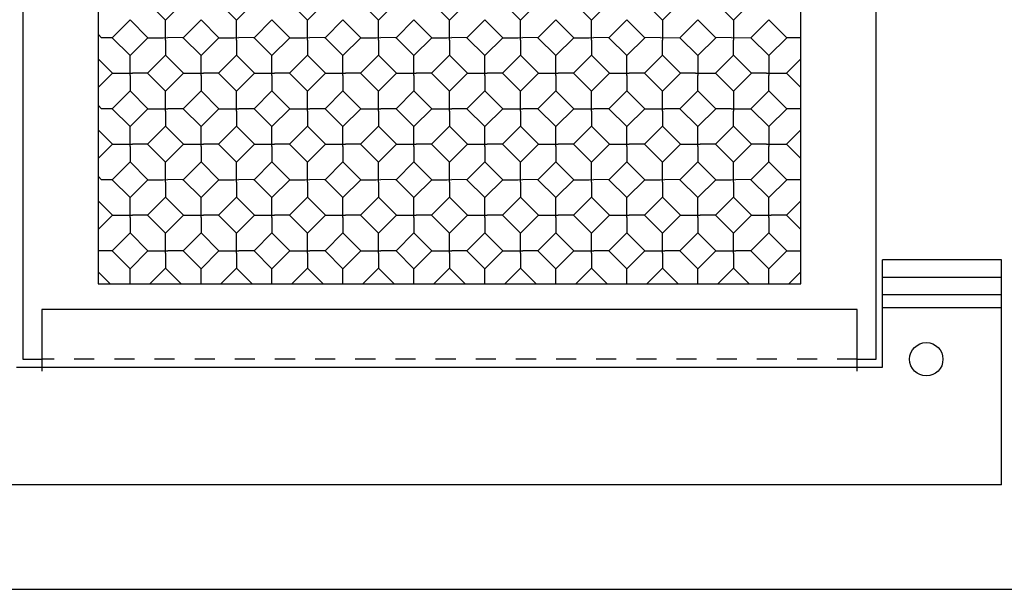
# Model space of a CAD drawing. Header units: inches. Extents: x 0 to 11.6, y 0 to 8.9.
# Tile 2 of 7: x 2.8 to 7.7, y 0 to 2.8. Entities that reach past the tile are written whole.
import ezdxf

# ---------------------------------------------------------------- set-up
doc = ezdxf.new("R2010")
doc.units = ezdxf.units.IN
doc.header["$LTSCALE"] = 0.636842
doc.header["$MEASUREMENT"] = 0
doc.linetypes.add('HIDDEN', pattern=[0.2, 0.1, -0.1])
doc.layers.get('0').update_dxf_attribs({"linetype": 'CONTINUOUS'})
doc.layers.add('DEFAULT_2', color=8, linetype='HIDDEN')

msp = doc.modelspace()

# ---------------------------------------------------------------- linework, layer by layer
at = {"color": 7, "linetype": 'Continuous'}
for p, q in [((2.8174, 6.1157), (2.8174, 1.1457)), ((7.0674, 1.1457), (7.0674, 6.1157)), ((3.1924, 5.7407), (3.1924, 1.5207)), ((6.6924, 1.5207), (6.6924, 5.7407)), ((3.5281, 2.8341), (3.4386, 2.9236)), ((3.5281, 2.8341), (3.6177, 2.9236)), ((3.8817, 2.8341), (3.7922, 2.9236)), ((3.8817, 2.8341), (3.9712, 2.9236)), ((4.2353, 2.8341), (4.1457, 2.9236)), ((4.2353, 2.8341), (4.3248, 2.9236)), ((4.5888, 2.8341), (4.4993, 2.9236)), ((4.5888, 2.8341), (4.6783, 2.9236)), ((4.9424, 2.8341), (4.8528, 2.9236)), ((4.9424, 2.8341), (5.0319, 2.9236)), ((5.2959, 2.8341), (5.2064, 2.9236)), ((5.2959, 2.8341), (5.3854, 2.9236)), ((5.6495, 2.8341), (5.5599, 2.9236)), ((5.6495, 2.8341), (5.739, 2.9236)), ((5.9135, 2.9236), (6.003, 2.8341)), ((6.003, 2.8341), (6.0925, 2.9236)), ((6.267, 2.9236), (6.3566, 2.8341)), ((6.3566, 2.8341), (6.4461, 2.9236)), ((3.3514, 2.8364), (3.2618, 2.7468)), ((3.4409, 2.7468), (3.3514, 2.8364)), ((3.5281, 2.7351), (3.5281, 2.8341)), ((3.6154, 2.7468), (3.7049, 2.8364)), ((3.7945, 2.7468), (3.7049, 2.8364)), ((3.8817, 2.7586), (3.8817, 2.7982)), ((3.9689, 2.7468), (4.0585, 2.8364)), ((4.148, 2.7468), (4.0585, 2.8364)), ((4.2352, 2.7351), (4.2352, 2.8341)), ((4.3225, 2.7468), (4.412, 2.8364)), ((4.5016, 2.7468), (4.412, 2.8364)), ((4.5888, 2.7351), (4.5888, 2.8341)), ((4.6761, 2.7468), (4.7656, 2.8364)), ((4.8551, 2.7468), (4.7656, 2.8364)), ((4.9423, 2.7351), (4.9424, 2.8341)), ((5.0296, 2.7468), (5.1191, 2.8364)), ((5.2087, 2.7468), (5.1191, 2.8364)), ((5.2959, 2.7351), (5.2959, 2.8341)), ((5.3832, 2.7468), (5.4727, 2.8364)), ((5.5622, 2.7468), (5.4727, 2.8364)), ((5.6494, 2.7351), (5.6495, 2.8341)), ((5.7367, 2.7468), (5.8262, 2.8364)), ((5.8262, 2.8364), (5.9158, 2.7468)), ((6.0903, 2.7468), (6.1798, 2.8364)), ((6.1798, 2.8364), (6.2693, 2.7468)), ((6.4438, 2.7468), (6.5334, 2.8364)), ((6.5334, 2.8364), (6.6229, 2.7468)), ((3.1924, 2.7646), (3.2101, 2.7468)), ((3.3514, 2.6573), (3.2618, 2.7468)), ((3.3514, 2.6573), (3.4409, 2.7468)), ((3.5164, 2.7468), (3.5399, 2.7469)), ((3.7049, 2.6573), (3.6154, 2.7468)), ((3.7049, 2.6573), (3.7945, 2.7468)), ((3.87, 2.7468), (3.8935, 2.7469)), ((3.8817, 2.7351), (3.8817, 2.7586)), ((4.0585, 2.6573), (3.9689, 2.7468)), ((4.0585, 2.6573), (4.148, 2.7468)), ((4.2235, 2.7468), (4.247, 2.7469)), ((4.412, 2.6573), (4.3225, 2.7468)), ((4.412, 2.6573), (4.5016, 2.7468)), ((4.5771, 2.7468), (4.6006, 2.7469)), ((4.7656, 2.6573), (4.6761, 2.7468)), ((4.7656, 2.6573), (4.8551, 2.7468)), ((4.9306, 2.7468), (4.9541, 2.7469)), ((5.1191, 2.6573), (5.0296, 2.7468)), ((5.1191, 2.6573), (5.2087, 2.7468)), ((5.2842, 2.7468), (5.3077, 2.7469)), ((5.4727, 2.6573), (5.3832, 2.7468)), ((5.4727, 2.6573), (5.5622, 2.7468)), ((5.6377, 2.7468), (5.6612, 2.7469)), ((5.8262, 2.6573), (5.7367, 2.7468)), ((5.8262, 2.6573), (5.9158, 2.7468)), ((5.9179, 2.7468), (5.9158, 2.7468)), ((5.9913, 2.7469), (5.9179, 2.7468)), ((5.9913, 2.7469), (6.0903, 2.7468)), ((6.003, 2.7586), (6.0031, 2.7351)), ((6.0903, 2.7468), (6.1798, 2.6573)), ((6.1798, 2.6573), (6.2693, 2.7468)), ((6.2715, 2.7468), (6.2693, 2.7468)), ((6.3448, 2.7469), (6.2715, 2.7468)), ((6.3448, 2.7469), (6.4438, 2.7468)), ((6.3565, 2.7586), (6.3566, 2.7351)), ((6.4438, 2.7468), (6.5334, 2.6573)), ((6.5334, 2.6573), (6.6229, 2.7468)), ((6.6251, 2.7468), (6.6229, 2.7468)), ((6.6924, 2.7468), (6.6251, 2.7468)), ((3.5281, 2.7351), (3.5282, 2.6617)), ((3.8817, 2.7351), (3.8817, 2.6956)), ((4.2352, 2.7351), (4.2353, 2.6617)), ((4.5888, 2.7351), (4.5888, 2.6617)), ((4.9423, 2.7351), (4.9424, 2.6617)), ((5.2959, 2.7351), (5.2959, 2.6617)), ((5.6494, 2.7351), (5.6495, 2.6617)), ((3.3513, 2.5583), (3.3514, 2.6573)), ((3.4386, 2.5701), (3.5281, 2.6596)), ((3.6177, 2.5701), (3.5281, 2.6596)), ((3.5282, 2.6617), (3.5282, 2.6596)), ((3.7049, 2.5583), (3.7049, 2.6573)), ((3.7922, 2.5701), (3.8817, 2.6596)), ((3.9712, 2.5701), (3.8817, 2.6596)), ((4.0584, 2.5583), (4.0585, 2.6573)), ((4.1457, 2.5701), (4.2353, 2.6596)), ((4.2353, 2.6617), (4.2353, 2.6596)), ((4.3248, 2.5701), (4.2353, 2.6596)), ((4.412, 2.5583), (4.412, 2.6573)), ((4.4993, 2.5701), (4.5888, 2.6596)), ((4.5888, 2.6617), (4.5888, 2.6596)), ((4.6783, 2.5701), (4.5888, 2.6596)), ((4.7655, 2.5583), (4.7656, 2.6573)), ((4.8528, 2.5701), (4.9424, 2.6596)), ((4.9424, 2.6617), (4.9424, 2.6596)), ((5.0319, 2.5701), (4.9424, 2.6596)), ((5.1191, 2.5583), (5.1191, 2.6573)), ((5.2064, 2.5701), (5.2959, 2.6596)), ((5.2959, 2.6617), (5.2959, 2.6596)), ((5.3854, 2.5701), (5.2959, 2.6596)), ((5.4726, 2.5583), (5.4727, 2.6573)), ((5.5599, 2.5701), (5.6495, 2.6596)), ((5.6495, 2.6617), (5.6495, 2.6596)), ((5.739, 2.5701), (5.6495, 2.6596)), ((5.8262, 2.5583), (5.8262, 2.6573)), ((5.9135, 2.5701), (6.003, 2.6596)), ((6.003, 2.6596), (6.0925, 2.5701)), ((6.267, 2.5701), (6.3566, 2.6596)), ((6.3566, 2.6596), (6.4461, 2.5701)), ((3.2641, 2.5701), (3.1924, 2.6418)), ((6.6206, 2.5701), (6.6924, 2.6418)), ((3.1924, 2.4983), (3.2641, 2.5701)), ((3.3396, 2.57), (3.3631, 2.5701)), ((3.3513, 2.5583), (3.3514, 2.4849)), ((3.5281, 2.4805), (3.4386, 2.5701)), ((3.5281, 2.4805), (3.6177, 2.5701)), ((3.6932, 2.57), (3.7167, 2.5701)), ((3.7049, 2.5583), (3.7049, 2.4849)), ((3.8817, 2.4805), (3.7922, 2.5701)), ((3.8817, 2.4805), (3.9712, 2.5701)), ((4.0467, 2.57), (4.0702, 2.5701)), ((4.0584, 2.5583), (4.0585, 2.4849)), ((4.2353, 2.4805), (4.1457, 2.5701)), ((4.2353, 2.4805), (4.3248, 2.5701)), ((4.4003, 2.57), (4.4238, 2.5701)), ((4.412, 2.5583), (4.412, 2.4849)), ((4.5888, 2.4805), (4.4993, 2.5701)), ((4.5888, 2.4805), (4.6783, 2.5701)), ((4.7538, 2.57), (4.7773, 2.5701)), ((4.7655, 2.5583), (4.7656, 2.4849)), ((4.9424, 2.4805), (4.8528, 2.5701)), ((4.9424, 2.4805), (5.0319, 2.5701)), ((5.1074, 2.57), (5.1309, 2.5701)), ((5.1191, 2.5583), (5.1191, 2.4849)), ((5.2959, 2.4805), (5.2064, 2.5701)), ((5.2959, 2.4805), (5.3854, 2.5701)), ((5.4609, 2.57), (5.4845, 2.5701)), ((5.4726, 2.5583), (5.4727, 2.4849)), ((5.6495, 2.4805), (5.5599, 2.5701)), ((5.6495, 2.4805), (5.739, 2.5701)), ((5.8145, 2.57), (5.838, 2.5701)), ((5.8262, 2.5583), (5.8263, 2.4849)), ((6.003, 2.4805), (5.9135, 2.5701)), ((6.003, 2.4805), (6.0925, 2.5701)), ((6.0947, 2.57), (6.0926, 2.5701)), ((6.1681, 2.5701), (6.0947, 2.57)), ((6.1681, 2.5701), (6.267, 2.5701)), ((6.1798, 2.5818), (6.1798, 2.5583)), ((6.267, 2.5701), (6.3566, 2.4805)), ((6.3566, 2.4805), (6.4461, 2.5701)), ((6.4482, 2.57), (6.4461, 2.5701)), ((6.5216, 2.5701), (6.4482, 2.57)), ((6.5216, 2.5701), (6.6206, 2.5701)), ((6.5333, 2.5818), (6.5334, 2.5583)), ((6.6206, 2.5701), (6.6924, 2.4983)), ((3.3514, 2.4828), (3.2618, 2.3933)), ((3.3514, 2.4849), (3.3514, 2.4828)), ((3.4409, 2.3933), (3.3514, 2.4828)), ((3.5281, 2.3815), (3.5281, 2.4805)), ((3.6154, 2.3933), (3.7049, 2.4828)), ((3.7049, 2.4849), (3.7049, 2.4828)), ((3.7945, 2.3933), (3.7049, 2.4828)), ((3.9689, 2.3933), (4.0585, 2.4828)), ((4.0585, 2.4849), (4.0585, 2.4828)), ((4.148, 2.3933), (4.0585, 2.4828)), ((4.2352, 2.3815), (4.2352, 2.4805)), ((4.3225, 2.3933), (4.412, 2.4828)), ((4.412, 2.4849), (4.412, 2.4828)), ((4.5016, 2.3933), (4.412, 2.4828)), ((4.5888, 2.3815), (4.5888, 2.4805)), ((4.6761, 2.3933), (4.7656, 2.4828)), ((4.7656, 2.4849), (4.7656, 2.4828)), ((4.8551, 2.3933), (4.7656, 2.4828)), ((4.9423, 2.3815), (4.9424, 2.4805)), ((5.0296, 2.3933), (5.1191, 2.4828)), ((5.1191, 2.4849), (5.1191, 2.4828)), ((5.2087, 2.3933), (5.1191, 2.4828)), ((5.2959, 2.3815), (5.2959, 2.4805)), ((5.3832, 2.3933), (5.4727, 2.4828)), ((5.4727, 2.4849), (5.4727, 2.4828)), ((5.5622, 2.3933), (5.4727, 2.4828)), ((5.6494, 2.3815), (5.6495, 2.4805)), ((5.7367, 2.3933), (5.8262, 2.4828)), ((5.8263, 2.4849), (5.8262, 2.4828)), ((5.9158, 2.3933), (5.8262, 2.4828)), ((6.003, 2.3815), (6.003, 2.4805)), ((6.0903, 2.3933), (6.1798, 2.4828)), ((6.1798, 2.4828), (6.2693, 2.3933)), ((6.4438, 2.3933), (6.5334, 2.4828)), ((6.5334, 2.4828), (6.6229, 2.3933)), ((3.1924, 2.411), (3.2101, 2.3933)), ((3.8817, 2.4051), (3.8817, 2.4446)), ((3.8817, 2.3815), (3.8817, 2.4051)), ((6.3565, 2.405), (6.3566, 2.3815)), ((3.3514, 2.3038), (3.2618, 2.3933)), ((3.3514, 2.3038), (3.4409, 2.3933)), ((3.5164, 2.3932), (3.5399, 2.3933)), ((3.5281, 2.3815), (3.5282, 2.3082)), ((3.7049, 2.3038), (3.6154, 2.3933)), ((3.7049, 2.3038), (3.7945, 2.3933)), ((3.87, 2.3932), (3.8935, 2.3933)), ((3.8817, 2.3815), (3.8817, 2.342)), ((4.0585, 2.3038), (3.9689, 2.3933)), ((4.0585, 2.3038), (4.148, 2.3933)), ((4.2235, 2.3932), (4.247, 2.3933)), ((4.2352, 2.3815), (4.2353, 2.3082)), ((4.412, 2.3038), (4.3225, 2.3933)), ((4.412, 2.3038), (4.5016, 2.3933)), ((4.5771, 2.3932), (4.6006, 2.3933)), ((4.5888, 2.3815), (4.5888, 2.3082)), ((4.7656, 2.3038), (4.6761, 2.3933)), ((4.7656, 2.3038), (4.8551, 2.3933)), ((4.9306, 2.3932), (4.9541, 2.3933)), ((4.9423, 2.3815), (4.9424, 2.3082)), ((5.1191, 2.3038), (5.0296, 2.3933)), ((5.1191, 2.3038), (5.2087, 2.3933)), ((5.2842, 2.3932), (5.3077, 2.3933)), ((5.2959, 2.3815), (5.2959, 2.3082)), ((5.4727, 2.3038), (5.3832, 2.3933)), ((5.4727, 2.3038), (5.5622, 2.3933)), ((5.6377, 2.3932), (5.6612, 2.3933)), ((5.6494, 2.3815), (5.6495, 2.3082)), ((5.8262, 2.3038), (5.7367, 2.3933)), ((5.8262, 2.3038), (5.9158, 2.3933)), ((5.9913, 2.3932), (6.0148, 2.3933)), ((6.003, 2.3815), (6.003, 2.3082)), ((6.1798, 2.3038), (6.0903, 2.3933)), ((6.1798, 2.3038), (6.2693, 2.3933)), ((6.2715, 2.3933), (6.2693, 2.3933)), ((6.3448, 2.3933), (6.2715, 2.3933)), ((6.3448, 2.3933), (6.4438, 2.3933)), ((6.4438, 2.3933), (6.5334, 2.3038)), ((6.5334, 2.3038), (6.6229, 2.3933)), ((6.6251, 2.3933), (6.6229, 2.3933)), ((6.6924, 2.3933), (6.6251, 2.3933)), ((3.5281, 2.306), (3.4386, 2.2165)), ((3.6177, 2.2165), (3.5281, 2.306)), ((3.5282, 2.3082), (3.5282, 2.306)), ((3.7922, 2.2165), (3.8817, 2.306)), ((3.8817, 2.3208), (3.8817, 2.3082)), ((3.8817, 2.3082), (3.8817, 2.306)), ((3.9712, 2.2165), (3.8817, 2.306)), ((4.1457, 2.2165), (4.2353, 2.306)), ((4.2353, 2.3082), (4.2353, 2.306)), ((4.3248, 2.2165), (4.2353, 2.306)), ((4.4993, 2.2165), (4.5888, 2.306)), ((4.5888, 2.3082), (4.5888, 2.306)), ((4.6783, 2.2165), (4.5888, 2.306)), ((4.8528, 2.2165), (4.9424, 2.306)), ((4.9424, 2.3082), (4.9424, 2.306)), ((5.0319, 2.2165), (4.9424, 2.306)), ((5.2064, 2.2165), (5.2959, 2.306)), ((5.2959, 2.3082), (5.2959, 2.306)), ((5.3854, 2.2165), (5.2959, 2.306)), ((5.5599, 2.2165), (5.6495, 2.306)), ((5.6495, 2.3082), (5.6495, 2.306)), ((5.739, 2.2165), (5.6495, 2.306)), ((5.9135, 2.2165), (6.003, 2.306)), ((6.003, 2.3082), (6.003, 2.306)), ((6.0925, 2.2165), (6.003, 2.306)), ((6.267, 2.2165), (6.3566, 2.306)), ((6.3566, 2.306), (6.4461, 2.2165)), ((3.2641, 2.2165), (3.1924, 2.2883)), ((3.3513, 2.2048), (3.3514, 2.3038)), ((3.7049, 2.2048), (3.7049, 2.3038)), ((4.0584, 2.2048), (4.0585, 2.3038)), ((4.412, 2.2048), (4.412, 2.3038)), ((4.7655, 2.2048), (4.7656, 2.3038)), ((5.1191, 2.2048), (5.1191, 2.3038)), ((5.4726, 2.2048), (5.4727, 2.3038)), ((5.8262, 2.2048), (5.8262, 2.3038)), ((6.1798, 2.2048), (6.1798, 2.3038)), ((6.6206, 2.2165), (6.6924, 2.2883)), ((3.1924, 2.1447), (3.2641, 2.2165)), ((3.3396, 2.2165), (3.3631, 2.2165)), ((3.5281, 2.127), (3.4386, 2.2165)), ((3.5281, 2.127), (3.6177, 2.2165)), ((3.6932, 2.2165), (3.7167, 2.2165)), ((3.8817, 2.127), (3.7922, 2.2165)), ((3.8817, 2.127), (3.9712, 2.2165)), ((4.0467, 2.2165), (4.0702, 2.2165)), ((4.2353, 2.127), (4.1457, 2.2165)), ((4.2353, 2.127), (4.3248, 2.2165)), ((4.4003, 2.2165), (4.4238, 2.2165)), ((4.5888, 2.127), (4.4993, 2.2165)), ((4.5888, 2.127), (4.6783, 2.2165)), ((4.7538, 2.2165), (4.7773, 2.2165)), ((4.9424, 2.127), (4.8528, 2.2165)), ((4.9424, 2.127), (5.0319, 2.2165)), ((5.1074, 2.2165), (5.1309, 2.2165)), ((5.2959, 2.127), (5.2064, 2.2165)), ((5.2959, 2.127), (5.3854, 2.2165)), ((5.4609, 2.2165), (5.4845, 2.2165)), ((5.6495, 2.127), (5.5599, 2.2165)), ((5.6495, 2.127), (5.739, 2.2165)), ((5.8145, 2.2165), (5.838, 2.2165)), ((6.003, 2.127), (5.9135, 2.2165)), ((6.003, 2.127), (6.0925, 2.2165)), ((6.1681, 2.2165), (6.1916, 2.2165)), ((6.3566, 2.127), (6.267, 2.2165)), ((6.3566, 2.127), (6.4461, 2.2165)), ((6.4482, 2.2165), (6.4461, 2.2165)), ((6.5216, 2.2165), (6.4482, 2.2165)), ((6.5216, 2.2165), (6.6206, 2.2165)), ((6.5333, 2.2283), (6.5334, 2.2047)), ((6.6206, 2.2165), (6.6924, 2.1447)), ((3.3513, 2.2048), (3.3514, 2.1314)), ((3.7049, 2.2048), (3.7049, 2.1314)), ((4.0584, 2.2048), (4.0585, 2.1314)), ((4.412, 2.2048), (4.412, 2.1314)), ((4.7655, 2.2048), (4.7656, 2.1314)), ((5.1191, 2.2048), (5.1191, 2.1314)), ((5.4726, 2.2048), (5.4727, 2.1314)), ((5.8262, 2.2048), (5.8263, 2.1314)), ((6.1798, 2.2048), (6.1798, 2.1314)), ((3.3514, 2.1293), (3.2618, 2.0397)), ((3.3514, 2.1314), (3.3514, 2.1293)), ((3.4409, 2.0397), (3.3514, 2.1293)), ((3.5281, 2.028), (3.5281, 2.127)), ((3.7049, 2.1293), (3.6154, 2.0397)), ((3.7049, 2.1314), (3.7049, 2.1293)), ((3.7945, 2.0397), (3.7049, 2.1293)), ((3.9689, 2.0397), (4.0585, 2.1293)), ((4.0585, 2.1314), (4.0585, 2.1293)), ((4.148, 2.0397), (4.0585, 2.1293)), ((4.2352, 2.028), (4.2352, 2.127)), ((4.3225, 2.0397), (4.412, 2.1293)), ((4.412, 2.1314), (4.412, 2.1293)), ((4.5016, 2.0397), (4.412, 2.1293)), ((4.5888, 2.028), (4.5888, 2.127)), ((4.6761, 2.0397), (4.7656, 2.1293)), ((4.7656, 2.1314), (4.7656, 2.1293)), ((4.8551, 2.0397), (4.7656, 2.1293)), ((4.9423, 2.028), (4.9424, 2.127)), ((5.0296, 2.0397), (5.1191, 2.1293)), ((5.1191, 2.1314), (5.1191, 2.1293)), ((5.2087, 2.0397), (5.1191, 2.1293)), ((5.2959, 2.028), (5.2959, 2.127)), ((5.3832, 2.0397), (5.4727, 2.1293)), ((5.4727, 2.1314), (5.4727, 2.1293)), ((5.5622, 2.0397), (5.4727, 2.1293)), ((5.6494, 2.028), (5.6495, 2.127)), ((5.7367, 2.0397), (5.8262, 2.1293)), ((5.8263, 2.1314), (5.8262, 2.1293)), ((5.9158, 2.0397), (5.8262, 2.1293)), ((6.003, 2.028), (6.003, 2.127)), ((6.0903, 2.0397), (6.1798, 2.1293)), ((6.1798, 2.1314), (6.1798, 2.1293)), ((6.2693, 2.0397), (6.1798, 2.1293)), ((6.3565, 2.028), (6.3566, 2.127)), ((6.4438, 2.0397), (6.5334, 2.1293)), ((6.5334, 2.1293), (6.6229, 2.0397)), ((3.8817, 2.0515), (3.8817, 2.0911)), ((3.1924, 2.0575), (3.2101, 2.0397)), ((3.3514, 1.9502), (3.2618, 2.0397)), ((3.3514, 1.9502), (3.4409, 2.0397)), ((3.5164, 2.0397), (3.5399, 2.0398)), ((3.5281, 2.028), (3.5282, 1.9546)), ((3.7049, 1.9502), (3.6154, 2.0397)), ((3.7049, 1.9502), (3.7945, 2.0397)), ((3.87, 2.0397), (3.8935, 2.0398)), ((3.8817, 2.028), (3.8817, 2.0515)), ((3.8817, 2.028), (3.8817, 1.9885)), ((4.0585, 1.9502), (3.9689, 2.0397)), ((4.0585, 1.9502), (4.148, 2.0397)), ((4.2235, 2.0397), (4.247, 2.0398)), ((4.2352, 2.028), (4.2353, 1.9546)), ((4.412, 1.9502), (4.3225, 2.0397)), ((4.412, 1.9502), (4.5016, 2.0397)), ((4.5771, 2.0397), (4.6006, 2.0398)), ((4.5888, 2.028), (4.5888, 1.9546)), ((4.7656, 1.9502), (4.6761, 2.0397)), ((4.7656, 1.9502), (4.8551, 2.0397)), ((4.9306, 2.0397), (4.9541, 2.0398)), ((4.9423, 2.028), (4.9424, 1.9546)), ((5.1191, 1.9502), (5.0296, 2.0397)), ((5.1191, 1.9502), (5.2087, 2.0397)), ((5.2842, 2.0397), (5.3077, 2.0398)), ((5.2959, 2.028), (5.2959, 1.9546)), ((5.4727, 1.9502), (5.3832, 2.0397)), ((5.4727, 1.9502), (5.5622, 2.0397)), ((5.6377, 2.0397), (5.6612, 2.0398)), ((5.6494, 2.028), (5.6495, 1.9546)), ((5.8262, 1.9502), (5.7367, 2.0397)), ((5.8262, 1.9502), (5.9158, 2.0397)), ((5.9913, 2.0397), (6.0148, 2.0398)), ((6.003, 2.028), (6.003, 1.9546)), ((6.1798, 1.9502), (6.0903, 2.0397)), ((6.1798, 1.9502), (6.2693, 2.0397)), ((6.3448, 2.0397), (6.3683, 2.0398)), ((6.3565, 2.028), (6.3566, 1.9578)), ((6.4438, 2.0397), (6.5334, 1.9502)), ((6.5334, 1.9502), (6.6229, 2.0397)), ((6.6251, 2.0397), (6.6229, 2.0397)), ((6.6924, 2.0397), (6.6251, 2.0397)), ((3.8817, 1.9672), (3.8817, 1.9546)), ((3.2641, 1.863), (3.1924, 1.9347)), ((3.3513, 1.8512), (3.3514, 1.9502)), ((3.5281, 1.9525), (3.4386, 1.863)), ((3.6177, 1.863), (3.5281, 1.9525)), ((3.5282, 1.9546), (3.5282, 1.9525)), ((3.7049, 1.8512), (3.7049, 1.9502)), ((3.7922, 1.863), (3.8817, 1.9525)), ((3.8817, 1.9546), (3.8817, 1.9525)), ((3.9712, 1.863), (3.8817, 1.9525)), ((4.0584, 1.8512), (4.0585, 1.9502)), ((4.1457, 1.863), (4.2353, 1.9525)), ((4.2353, 1.9546), (4.2353, 1.9525)), ((4.3248, 1.863), (4.2353, 1.9525)), ((4.412, 1.8512), (4.412, 1.9502)), ((4.4993, 1.863), (4.5888, 1.9525)), ((4.5888, 1.9546), (4.5888, 1.9525)), ((4.6783, 1.863), (4.5888, 1.9525)), ((4.7655, 1.8512), (4.7656, 1.9502)), ((4.8528, 1.863), (4.9424, 1.9525)), ((4.9424, 1.9546), (4.9424, 1.9525)), ((5.0319, 1.863), (4.9424, 1.9525)), ((5.1191, 1.8512), (5.1191, 1.9502)), ((5.2064, 1.863), (5.2959, 1.9525)), ((5.2959, 1.9546), (5.2959, 1.9525)), ((5.3854, 1.863), (5.2959, 1.9525)), ((5.4726, 1.8512), (5.4727, 1.9502)), ((5.5599, 1.863), (5.6495, 1.9525)), ((5.6495, 1.9546), (5.6495, 1.9525)), ((5.739, 1.863), (5.6495, 1.9525)), ((5.8262, 1.8512), (5.8262, 1.9502)), ((5.9135, 1.863), (6.003, 1.9525)), ((6.003, 1.9546), (6.003, 1.9525)), ((6.0925, 1.863), (6.003, 1.9525)), ((6.1798, 1.8512), (6.1798, 1.9502)), ((6.267, 1.863), (6.3566, 1.9525)), ((6.4461, 1.863), (6.3566, 1.9525)), ((6.5333, 1.8512), (6.5333, 1.9502)), ((6.6206, 1.863), (6.6924, 1.9347)), ((3.1924, 1.7912), (3.2641, 1.863)), ((3.3396, 1.8629), (3.3631, 1.863)), ((3.3513, 1.8512), (3.3514, 1.7778)), ((3.5281, 1.7734), (3.4386, 1.863)), ((3.5281, 1.7734), (3.6177, 1.863)), ((3.6932, 1.8629), (3.7167, 1.863)), ((3.7049, 1.8512), (3.7049, 1.7778)), ((3.8817, 1.7734), (3.7922, 1.863)), ((3.8817, 1.7734), (3.9712, 1.863)), ((4.0467, 1.8629), (4.0702, 1.863)), ((4.0584, 1.8512), (4.0585, 1.7778)), ((4.2353, 1.7734), (4.1457, 1.863)), ((4.2353, 1.7734), (4.3248, 1.863)), ((4.4003, 1.8629), (4.4238, 1.863)), ((4.412, 1.8512), (4.412, 1.7778)), ((4.5888, 1.7734), (4.4993, 1.863)), ((4.5888, 1.7734), (4.6783, 1.863)), ((4.7538, 1.8629), (4.7773, 1.863)), ((4.7655, 1.8512), (4.7656, 1.7778)), ((4.9424, 1.7734), (4.8528, 1.863)), ((4.9424, 1.7734), (5.0319, 1.863)), ((5.1074, 1.8629), (5.1309, 1.863)), ((5.1191, 1.8512), (5.1191, 1.7778)), ((5.2959, 1.7734), (5.2064, 1.863)), ((5.2959, 1.7734), (5.3854, 1.863)), ((5.4609, 1.8629), (5.4845, 1.863)), ((5.4726, 1.8512), (5.4727, 1.7778)), ((5.6495, 1.7734), (5.5599, 1.863)), ((5.6495, 1.7734), (5.739, 1.863)), ((5.8145, 1.8629), (5.838, 1.863)), ((5.8262, 1.8512), (5.8263, 1.7778)), ((6.003, 1.7734), (5.9135, 1.863)), ((6.003, 1.7734), (6.0925, 1.863)), ((6.1681, 1.8629), (6.1916, 1.863)), ((6.1798, 1.8512), (6.1798, 1.7778)), ((6.3566, 1.7734), (6.267, 1.863)), ((6.3566, 1.7734), (6.4461, 1.863)), ((6.5216, 1.8629), (6.5451, 1.863)), ((6.5333, 1.8512), (6.5334, 1.7778)), ((6.6206, 1.863), (6.6924, 1.7912)), ((3.3514, 1.7757), (3.2618, 1.6862)), ((3.3514, 1.7778), (3.3514, 1.7757)), ((3.4409, 1.6862), (3.3514, 1.7757)), ((3.5281, 1.6744), (3.5281, 1.7734)), ((3.7049, 1.7757), (3.6154, 1.6862)), ((3.7049, 1.7778), (3.7049, 1.7757)), ((3.7945, 1.6862), (3.7049, 1.7757)), ((4.0585, 1.7757), (3.9689, 1.6862)), ((4.0585, 1.7778), (4.0585, 1.7757)), ((4.148, 1.6862), (4.0585, 1.7757)), ((4.2352, 1.6744), (4.2352, 1.7734)), ((4.412, 1.7757), (4.3225, 1.6862)), ((4.412, 1.7778), (4.412, 1.7757)), ((4.5016, 1.6862), (4.412, 1.7757)), ((4.5888, 1.6744), (4.5888, 1.7734)), ((4.7656, 1.7757), (4.6761, 1.6862)), ((4.7656, 1.7778), (4.7656, 1.7757)), ((4.8551, 1.6862), (4.7656, 1.7757)), ((4.9423, 1.6744), (4.9424, 1.7734)), ((5.1191, 1.7757), (5.0296, 1.6862)), ((5.1191, 1.7778), (5.1191, 1.7757)), ((5.2087, 1.6862), (5.1191, 1.7757)), ((5.2959, 1.6744), (5.2959, 1.7734)), ((5.4727, 1.7757), (5.3832, 1.6862)), ((5.4727, 1.7778), (5.4727, 1.7757)), ((5.5622, 1.6862), (5.4727, 1.7757)), ((5.6494, 1.6744), (5.6495, 1.7734)), ((5.8262, 1.7757), (5.7367, 1.6862)), ((5.8263, 1.7778), (5.8262, 1.7757)), ((5.9158, 1.6862), (5.8262, 1.7757)), ((6.003, 1.6744), (6.003, 1.7734)), ((6.1798, 1.7757), (6.0903, 1.6862)), ((6.1798, 1.7778), (6.1798, 1.7757)), ((6.2693, 1.6862), (6.1798, 1.7757)), ((6.3565, 1.6744), (6.3566, 1.7681)), ((6.5334, 1.7757), (6.4438, 1.6862)), ((6.5334, 1.7778), (6.5334, 1.7757)), ((6.6229, 1.6862), (6.5334, 1.7757)), ((3.8817, 1.6979), (3.8817, 1.7375)), ((3.2034, 1.6862), (3.1924, 1.6862)), ((3.2618, 1.6862), (3.3514, 1.5966)), ((3.3514, 1.5966), (3.4409, 1.6862)), ((3.5164, 1.6861), (3.5399, 1.6862)), ((3.5281, 1.6744), (3.5282, 1.6011)), ((3.6154, 1.6862), (3.7049, 1.5966)), ((3.7049, 1.5966), (3.7945, 1.6862)), ((3.87, 1.6861), (3.8935, 1.6862)), ((3.8817, 1.6744), (3.8817, 1.6979)), ((3.8817, 1.6744), (3.8817, 1.6349)), ((3.9689, 1.6862), (4.0585, 1.5966)), ((4.0585, 1.5966), (4.148, 1.6862)), ((4.2235, 1.6861), (4.247, 1.6862)), ((4.2352, 1.6744), (4.2353, 1.6011)), ((4.3225, 1.6862), (4.412, 1.5966)), ((4.412, 1.5966), (4.5016, 1.6862)), ((4.5771, 1.6861), (4.6006, 1.6862)), ((4.5888, 1.6744), (4.5888, 1.6011)), ((4.6761, 1.6862), (4.7656, 1.5966)), ((4.7656, 1.5966), (4.8551, 1.6862)), ((4.9306, 1.6861), (4.9541, 1.6862)), ((4.9423, 1.6744), (4.9424, 1.6011)), ((5.0296, 1.6862), (5.1191, 1.5966)), ((5.1191, 1.5966), (5.2087, 1.6862)), ((5.2842, 1.6861), (5.3077, 1.6862)), ((5.2959, 1.6744), (5.2959, 1.6011)), ((5.3832, 1.6862), (5.4727, 1.5966)), ((5.4727, 1.5966), (5.5622, 1.6862)), ((5.6377, 1.6861), (5.6612, 1.6862)), ((5.6494, 1.6744), (5.6495, 1.6011)), ((5.7367, 1.6862), (5.8262, 1.5966)), ((5.8262, 1.5966), (5.9158, 1.6862)), ((5.9913, 1.6861), (6.0148, 1.6862)), ((6.003, 1.6744), (6.003, 1.6011)), ((6.0903, 1.6862), (6.1798, 1.5966)), ((6.1798, 1.5966), (6.2693, 1.6862)), ((6.3448, 1.6861), (6.3683, 1.6862)), ((6.3565, 1.6744), (6.3566, 1.6042)), ((6.4438, 1.6862), (6.5334, 1.5966)), ((6.5334, 1.5966), (6.6229, 1.6862)), ((6.6813, 1.6861), (6.6924, 1.6862)), ((3.2528, 1.5207), (3.1924, 1.5812)), ((3.3514, 1.5942), (3.3514, 1.5966)), ((3.3514, 1.5207), (3.3514, 1.5942)), ((3.5281, 1.5989), (3.4499, 1.5207)), ((3.6064, 1.5207), (3.5281, 1.5989)), ((3.5282, 1.6011), (3.5282, 1.5989)), ((3.7049, 1.5942), (3.7049, 1.5966)), ((3.7049, 1.5207), (3.7049, 1.5942)), ((3.8817, 1.5989), (3.8035, 1.5207)), ((3.8817, 1.6137), (3.8817, 1.6011)), ((3.8817, 1.6011), (3.8817, 1.5989)), ((3.9599, 1.5207), (3.8817, 1.5989)), ((4.0585, 1.5942), (4.0585, 1.5966)), ((4.0585, 1.5207), (4.0585, 1.5942)), ((4.2353, 1.5989), (4.157, 1.5207)), ((4.2353, 1.6011), (4.2353, 1.5989)), ((4.3135, 1.5207), (4.2353, 1.5989)), ((4.412, 1.5942), (4.412, 1.5966)), ((4.412, 1.5207), (4.412, 1.5942)), ((4.5888, 1.5989), (4.5106, 1.5207)), ((4.5888, 1.6011), (4.5888, 1.5989)), ((4.667, 1.5207), (4.5888, 1.5989)), ((4.7656, 1.5942), (4.7656, 1.5966)), ((4.7656, 1.5207), (4.7656, 1.5942)), ((4.9424, 1.5989), (4.8642, 1.5207)), ((4.9424, 1.6011), (4.9424, 1.5989)), ((5.0206, 1.5207), (4.9424, 1.5989)), ((5.1191, 1.5942), (5.1191, 1.5966)), ((5.1191, 1.5207), (5.1191, 1.5942)), ((5.2959, 1.5989), (5.2177, 1.5207)), ((5.2959, 1.6011), (5.2959, 1.5989)), ((5.3741, 1.5207), (5.2959, 1.5989)), ((5.4727, 1.5942), (5.4727, 1.5966)), ((5.4727, 1.5207), (5.4727, 1.5942)), ((5.6495, 1.5989), (5.5713, 1.5207)), ((5.6495, 1.6011), (5.6495, 1.5989)), ((5.7277, 1.5207), (5.6495, 1.5989)), ((5.8262, 1.5942), (5.8262, 1.5966)), ((5.8262, 1.5207), (5.8262, 1.5942)), ((6.003, 1.5989), (5.9248, 1.5207)), ((6.003, 1.6011), (6.003, 1.5989)), ((6.0812, 1.5207), (6.003, 1.5989)), ((6.1798, 1.5942), (6.1798, 1.5966)), ((6.1798, 1.5207), (6.1798, 1.5942)), ((6.3566, 1.5989), (6.2784, 1.5207)), ((6.4348, 1.5207), (6.3566, 1.5989)), ((6.5333, 1.5942), (6.5334, 1.5966)), ((6.5334, 1.5207), (6.5333, 1.5942)), ((6.6924, 1.5812), (6.6319, 1.5207)), ((3.1924, 1.5207), (6.6924, 1.5207)), ((2.8174, 1.1457), (2.9114, 1.1457)), ((6.9734, 1.1457), (7.0674, 1.1457)), ((0, 0), (11.5789, 0))]:
    msp.add_line(p, q, dxfattribs=at)
at = {"color": 3, "linetype": 'Continuous'}
for p, q in [((7.6924, 1.6406), (7.0984, 1.6406)), ((7.0984, 1.1057), (7.0984, 1.6406)), ((7.6924, 0.5207), (7.6924, 1.6406)), ((7.0984, 1.5536), (7.6924, 1.5536)), ((7.0984, 1.4687), (7.6924, 1.4687)), ((6.9734, 1.3937), (2.9114, 1.3937)), ((2.9114, 1.3937), (2.9114, 1.0857)), ((6.9734, 1.0857), (6.9734, 1.3937)), ((7.6924, 1.4022), (7.0984, 1.4022)), ((2.7864, 1.1057), (7.0984, 1.1057)), ((7.6924, 0.5207), (2.1924, 0.5207))]:
    msp.add_line(p, q, dxfattribs=at)
at = {"color": 7, "linetype": 'Continuous'}
for points in [[(3.8817, 2.8288), (3.8817, 2.832), (3.8817, 2.8341)], [(3.8817, 2.7982), (3.8817, 2.8061), (3.8817, 2.8132), (3.8817, 2.8288)], [(6.003, 2.8341), (6.003, 2.832), (6.003, 2.7586)], [(6.3566, 2.8341), (6.3566, 2.832), (6.3565, 2.7586)], [(3.2618, 2.7468), (3.2601, 2.7468), (3.2101, 2.7468)], [(3.4409, 2.7468), (3.443, 2.7468), (3.5164, 2.7468)], [(3.6154, 2.7468), (3.6133, 2.7468), (3.5399, 2.7469)], [(3.7945, 2.7468), (3.7966, 2.7468), (3.87, 2.7468)], [(3.9689, 2.7468), (3.9668, 2.7468), (3.8935, 2.7469)], [(4.148, 2.7468), (4.1501, 2.7468), (4.2235, 2.7468)], [(4.3225, 2.7468), (4.3204, 2.7468), (4.247, 2.7469)], [(4.5016, 2.7468), (4.5037, 2.7468), (4.5771, 2.7468)], [(4.6761, 2.7468), (4.6739, 2.7468), (4.6006, 2.7469)], [(4.8551, 2.7468), (4.8572, 2.7468), (4.9306, 2.7468)], [(5.0296, 2.7468), (5.0275, 2.7468), (4.9541, 2.7469)], [(5.2087, 2.7468), (5.2108, 2.7468), (5.2842, 2.7468)], [(5.3832, 2.7468), (5.381, 2.7468), (5.3077, 2.7469)], [(5.5622, 2.7468), (5.5643, 2.7468), (5.6377, 2.7468)], [(5.7367, 2.7468), (5.7346, 2.7468), (5.6612, 2.7469)], [(6.003, 2.6596), (6.003, 2.6617), (6.0031, 2.7351)], [(6.3566, 2.6596), (6.3566, 2.6617), (6.3566, 2.7351)], [(3.8817, 2.6956), (3.8817, 2.6876), (3.8817, 2.6805), (3.8817, 2.6649)], [(3.8817, 2.6649), (3.8817, 2.6617), (3.8817, 2.6596)], [(6.1798, 2.6573), (6.1798, 2.6552), (6.1798, 2.5818)], [(6.5334, 2.6573), (6.5334, 2.6552), (6.5333, 2.5818)], [(3.2641, 2.5701), (3.2663, 2.5701), (3.3396, 2.57)], [(3.4386, 2.5701), (3.4365, 2.57), (3.3631, 2.5701)], [(3.6177, 2.5701), (3.6198, 2.5701), (3.6932, 2.57)], [(3.7922, 2.5701), (3.7901, 2.57), (3.7167, 2.5701)], [(3.9712, 2.5701), (3.9734, 2.5701), (4.0467, 2.57)], [(4.1457, 2.5701), (4.1436, 2.57), (4.0702, 2.5701)], [(4.3248, 2.5701), (4.3269, 2.5701), (4.4003, 2.57)], [(4.4993, 2.5701), (4.4972, 2.57), (4.4238, 2.5701)], [(4.6783, 2.5701), (4.6805, 2.5701), (4.7538, 2.57)], [(4.8528, 2.5701), (4.8507, 2.57), (4.7773, 2.5701)], [(5.0319, 2.5701), (5.034, 2.5701), (5.1074, 2.57)], [(5.2064, 2.5701), (5.2043, 2.57), (5.1309, 2.5701)], [(5.3854, 2.5701), (5.3876, 2.5701), (5.4609, 2.57)], [(5.5599, 2.5701), (5.5578, 2.57), (5.4845, 2.5701)], [(5.739, 2.5701), (5.7411, 2.5701), (5.8145, 2.57)], [(5.9135, 2.5701), (5.9114, 2.57), (5.838, 2.5701)], [(6.1798, 2.4828), (6.1798, 2.4849), (6.1798, 2.5583)], [(6.5333, 2.4828), (6.5333, 2.4849), (6.5334, 2.5583)], [(3.8817, 2.4446), (3.8817, 2.4526), (3.8817, 2.4597), (3.8817, 2.4658), (3.8817, 2.471), (3.8817, 2.4752), (3.8817, 2.4784), (3.8817, 2.4805)], [(6.3566, 2.4805), (6.3566, 2.4784), (6.3565, 2.405)], [(3.2618, 2.3933), (3.2601, 2.3933), (3.2101, 2.3933)], [(3.4409, 2.3933), (3.443, 2.3933), (3.5164, 2.3932)], [(3.6154, 2.3933), (3.6133, 2.3933), (3.5399, 2.3933)], [(3.7945, 2.3933), (3.7966, 2.3933), (3.87, 2.3932)], [(3.9689, 2.3933), (3.9668, 2.3933), (3.8935, 2.3933)], [(4.148, 2.3933), (4.1501, 2.3933), (4.2235, 2.3932)], [(4.3225, 2.3933), (4.3204, 2.3933), (4.247, 2.3933)], [(4.5016, 2.3933), (4.5037, 2.3933), (4.5771, 2.3932)], [(4.6761, 2.3933), (4.6739, 2.3933), (4.6006, 2.3933)], [(4.8551, 2.3933), (4.8572, 2.3933), (4.9306, 2.3932)], [(5.0296, 2.3933), (5.0275, 2.3933), (4.9541, 2.3933)], [(5.2087, 2.3933), (5.2108, 2.3933), (5.2842, 2.3932)], [(5.3832, 2.3933), (5.381, 2.3933), (5.3077, 2.3933)], [(5.5622, 2.3933), (5.5643, 2.3933), (5.6377, 2.3932)], [(5.7367, 2.3933), (5.7346, 2.3933), (5.6612, 2.3933)], [(5.9158, 2.3933), (5.9179, 2.3933), (5.9913, 2.3932)], [(6.0903, 2.3933), (6.0882, 2.3933), (6.0148, 2.3933)], [(6.3566, 2.306), (6.3566, 2.3082), (6.3566, 2.3815)], [(3.8817, 2.342), (3.8817, 2.334), (3.8817, 2.3269), (3.8817, 2.3208)], [(6.5334, 2.3038), (6.5334, 2.3016), (6.5333, 2.2283)], [(3.2641, 2.2165), (3.2663, 2.2165), (3.3396, 2.2165)], [(3.4386, 2.2165), (3.4365, 2.2165), (3.3631, 2.2165)], [(3.6177, 2.2165), (3.6198, 2.2165), (3.6932, 2.2165)], [(3.7922, 2.2165), (3.7901, 2.2165), (3.7167, 2.2165)], [(3.9712, 2.2165), (3.9734, 2.2165), (4.0467, 2.2165)], [(4.1457, 2.2165), (4.1436, 2.2165), (4.0702, 2.2165)], [(4.3248, 2.2165), (4.3269, 2.2165), (4.4003, 2.2165)], [(4.4993, 2.2165), (4.4972, 2.2165), (4.4238, 2.2165)], [(4.6783, 2.2165), (4.6805, 2.2165), (4.7538, 2.2165)], [(4.8528, 2.2165), (4.8507, 2.2165), (4.7773, 2.2165)], [(5.0319, 2.2165), (5.034, 2.2165), (5.1074, 2.2165)], [(5.2064, 2.2165), (5.2043, 2.2165), (5.1309, 2.2165)], [(5.3854, 2.2165), (5.3876, 2.2165), (5.4609, 2.2165)], [(5.5599, 2.2165), (5.5578, 2.2165), (5.4845, 2.2165)], [(5.739, 2.2165), (5.7411, 2.2165), (5.8145, 2.2165)], [(5.9135, 2.2165), (5.9114, 2.2165), (5.838, 2.2165)], [(6.0926, 2.2165), (6.0947, 2.2165), (6.1681, 2.2165)], [(6.267, 2.2165), (6.2649, 2.2165), (6.1916, 2.2165)], [(6.5333, 2.1293), (6.5333, 2.1314), (6.5334, 2.2047)], [(3.8817, 2.0911), (3.8817, 2.099), (3.8817, 2.1061), (3.8817, 2.1123), (3.8817, 2.1175), (3.8817, 2.1217), (3.8817, 2.1249), (3.8817, 2.127)], [(3.2618, 2.0397), (3.2601, 2.0397), (3.2101, 2.0397)], [(3.4409, 2.0397), (3.443, 2.0397), (3.5164, 2.0397)], [(3.6154, 2.0397), (3.6133, 2.0397), (3.5399, 2.0398)], [(3.7945, 2.0397), (3.7966, 2.0397), (3.87, 2.0397)], [(3.9689, 2.0397), (3.9668, 2.0397), (3.8935, 2.0398)], [(4.148, 2.0397), (4.1501, 2.0397), (4.2235, 2.0397)], [(4.3225, 2.0397), (4.3204, 2.0397), (4.247, 2.0398)], [(4.5016, 2.0397), (4.5037, 2.0397), (4.5771, 2.0397)], [(4.6761, 2.0397), (4.6739, 2.0397), (4.6006, 2.0398)], [(4.8551, 2.0397), (4.8572, 2.0397), (4.9306, 2.0397)], [(5.0296, 2.0397), (5.0275, 2.0397), (4.9541, 2.0398)], [(5.2087, 2.0397), (5.2108, 2.0397), (5.2842, 2.0397)], [(5.3832, 2.0397), (5.381, 2.0397), (5.3077, 2.0398)], [(5.5622, 2.0397), (5.5643, 2.0397), (5.6377, 2.0397)], [(5.7367, 2.0397), (5.7346, 2.0397), (5.6612, 2.0398)], [(5.9158, 2.0397), (5.9179, 2.0397), (5.9913, 2.0397)], [(6.0903, 2.0397), (6.0882, 2.0397), (6.0148, 2.0398)], [(6.2693, 2.0397), (6.2715, 2.0397), (6.3448, 2.0397)], [(6.4438, 2.0397), (6.4417, 2.0397), (6.3683, 2.0398)], [(3.8817, 1.9885), (3.8817, 1.9805), (3.8817, 1.9734), (3.8817, 1.9672)], [(6.3566, 1.9578), (6.3566, 1.9546), (6.3566, 1.9525)], [(3.2641, 1.863), (3.2663, 1.863), (3.3396, 1.8629)], [(3.4386, 1.8629), (3.4365, 1.8629), (3.3631, 1.863)], [(3.6177, 1.863), (3.6198, 1.863), (3.6932, 1.8629)], [(3.7922, 1.8629), (3.7901, 1.8629), (3.7167, 1.863)], [(3.9712, 1.863), (3.9734, 1.863), (4.0467, 1.8629)], [(4.1457, 1.8629), (4.1436, 1.8629), (4.0702, 1.863)], [(4.3248, 1.863), (4.3269, 1.863), (4.4003, 1.8629)], [(4.4993, 1.8629), (4.4972, 1.8629), (4.4238, 1.863)], [(4.6783, 1.863), (4.6805, 1.863), (4.7538, 1.8629)], [(4.8528, 1.8629), (4.8507, 1.8629), (4.7773, 1.863)], [(5.0319, 1.863), (5.034, 1.863), (5.1074, 1.8629)], [(5.2064, 1.8629), (5.2043, 1.8629), (5.1309, 1.863)], [(5.3854, 1.863), (5.3876, 1.863), (5.4609, 1.8629)], [(5.5599, 1.8629), (5.5578, 1.8629), (5.4845, 1.863)], [(5.739, 1.863), (5.7411, 1.863), (5.8145, 1.8629)], [(5.9135, 1.8629), (5.9114, 1.8629), (5.838, 1.863)], [(6.0926, 1.863), (6.0947, 1.863), (6.1681, 1.8629)], [(6.267, 1.8629), (6.2649, 1.8629), (6.1916, 1.863)], [(6.4461, 1.863), (6.4482, 1.863), (6.5216, 1.8629)], [(6.6206, 1.8629), (6.6185, 1.8629), (6.5451, 1.863)], [(3.8817, 1.7375), (3.8817, 1.7455), (3.8817, 1.7526), (3.8817, 1.7587), (3.8817, 1.7639), (3.8817, 1.7681), (3.8817, 1.7713), (3.8817, 1.7734)], [(6.3566, 1.7681), (6.3566, 1.7713), (6.3566, 1.7734)], [(3.2618, 1.6862), (3.2596, 1.6862), (3.2034, 1.6862)], [(3.4409, 1.6862), (3.443, 1.6862), (3.5164, 1.6861)], [(3.6154, 1.6862), (3.6133, 1.6862), (3.5399, 1.6862)], [(3.7945, 1.6862), (3.7966, 1.6862), (3.87, 1.6861)], [(3.9689, 1.6862), (3.9668, 1.6862), (3.8935, 1.6862)], [(4.148, 1.6862), (4.1501, 1.6862), (4.2235, 1.6861)], [(4.3225, 1.6862), (4.3204, 1.6862), (4.247, 1.6862)], [(4.5016, 1.6862), (4.5037, 1.6862), (4.5771, 1.6861)], [(4.6761, 1.6862), (4.6739, 1.6862), (4.6006, 1.6862)], [(4.8551, 1.6862), (4.8572, 1.6862), (4.9306, 1.6861)], [(5.0296, 1.6862), (5.0275, 1.6862), (4.9541, 1.6862)], [(5.2087, 1.6862), (5.2108, 1.6862), (5.2842, 1.6861)], [(5.3832, 1.6862), (5.381, 1.6862), (5.3077, 1.6862)], [(5.5622, 1.6862), (5.5643, 1.6862), (5.6377, 1.6861)], [(5.7367, 1.6862), (5.7346, 1.6862), (5.6612, 1.6862)], [(5.9158, 1.6862), (5.9179, 1.6862), (5.9913, 1.6861)], [(6.0903, 1.6862), (6.0882, 1.6862), (6.0148, 1.6862)], [(6.2693, 1.6862), (6.2715, 1.6862), (6.3448, 1.6861)], [(6.4438, 1.6862), (6.4417, 1.6862), (6.3683, 1.6862)], [(6.6229, 1.6862), (6.6251, 1.6862), (6.6813, 1.6861)], [(3.8817, 1.6349), (3.8817, 1.6269), (3.8817, 1.6198), (3.8817, 1.6137)], [(6.3566, 1.6042), (6.3566, 1.6011), (6.3566, 1.5989)]]:
    msp.add_lwpolyline(points, dxfattribs=at)
at = {"color": 3, "linetype": 'Continuous'}
msp.add_circle((7.3174, 1.1457), 0.083, dxfattribs=at)
at = {"layer": 'DEFAULT_2', "color": 8, "linetype": 'HIDDEN'}
msp.add_line((6.9734, 1.1457), (2.9114, 1.1457), dxfattribs=at)

doc.saveas('drawing.dxf')
